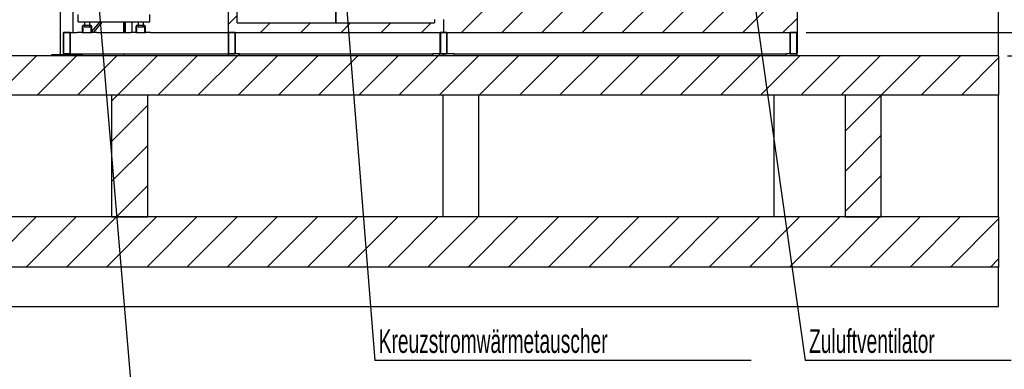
# Model space of a CAD drawing. Header units: millimetres. Extents: x 250 to 59450, y 0 to 41800.
# Tile 36 of 148: x 4866 to 10368, y 26782 to 28734. Entities that reach past the tile are written whole.
import ezdxf

# ---------------------------------------------------------------- set-up
doc = ezdxf.new("R2010")
doc.units = ezdxf.units.MM
doc.header["$LTSCALE"] = 50
doc.linetypes.add('CENTER', pattern=[10.16, 6.35, -1.27, 1.27, -1.27])
for name, color, linetype in [('MASS', 29, 'Continuous'), ('SCHNITT', 5, 'CENTER'), ('TEXT_1', 176, 'Continuous')]:
    doc.layers.add(name, color=color, linetype=linetype)
doc.styles.add('SLDTEXTSTYLE0', font='TXT', dxfattribs={"width": 0.605})
doc.dimstyles.new('SLDDIMSTYLE1', dxfattribs={"dimtxt": 0.18, "dimasz": 50, "dimexe": 0, "dimexo": 0.0625, "dimgap": 0, "dimtad": 0, "dimtih": 1, "dimtoh": 1, "dimdec": 0, "dimrnd": 1e-09, "dimzin": 0, "dimdsep": 46, "dimtxsty": 'Standard', "dimblk1": 'DOT', "dimblk2": 'DOT', "dimsah": 1, "dimcen": 0.09, "dimadec": 0, "dimazin": 0, "dimtfac": 50, "dimtdec": 0, "dimtofl": 0, "dimtmove": 0, "dimatfit": 3, "dimldrblk": 'DOT', "dimfxl": 1, "dimfrac": 2, "dimtolj": 1, "dimtzin": 0, "dimarcsym": 0})
doc.dimstyles.new('SLDDIMSTYLE2', dxfattribs={"dimtxt": 128.415934, "dimasz": 100, "dimexe": 0, "dimexo": 0.0625, "dimgap": 32.103984, "dimtad": 1, "dimdec": 1, "dimrnd": 1e-09, "dimzin": 12, "dimdsep": 46, "dimtxsty": 'SLDTEXTSTYLE0', "dimsah": 1, "dimcen": 0.09, "dimadec": 0, "dimazin": 3, "dimtfac": 1, "dimtdec": 1, "dimtofl": 0, "dimtmove": 0, "dimatfit": 3, "dimfxl": 1, "dimfrac": 2, "dimtolj": 1, "dimtzin": 12, "dimarcsym": 0})
doc.dimstyles.new('SLDDIMSTYLE3', dxfattribs={"dimtxt": 128.415934, "dimasz": 100, "dimexe": 0, "dimexo": 0.0625, "dimgap": 32.103984, "dimtad": 1, "dimdec": 1, "dimrnd": 1e-09, "dimzin": 12, "dimdsep": 46, "dimtxsty": 'SLDTEXTSTYLE0', "dimsah": 1, "dimcen": 0.09, "dimadec": 0, "dimazin": 3, "dimtfac": 1, "dimtdec": 1, "dimtmove": 0, "dimatfit": 0, "dimfxl": 1, "dimfrac": 2, "dimtolj": 1, "dimtzin": 12, "dimarcsym": 0})

# ---------------------------------------------------------------- blocks, each defined once
blk = doc.blocks.new('_D_115')
at = {"layer": 'MASS'}
for p, q in [((8808.7, 29445.2), (10720.7, 29445.2)), ((10695.7, 29445.2), (10695.7, 28663.2)), ((9259.7, 28663.2), (10720.7, 28663.2))]:
    blk.add_line(p, q, dxfattribs=at)
for points in [[(10695.7, 29445.2), (10670.7, 29345.2), (10720.7, 29345.2)], [(10695.7, 28663.2), (10720.7, 28763.2), (10670.7, 28763.2)]]:
    blk.add_solid(points, dxfattribs=at)
at = {"layer": 'MASS', "insert": (10525.2, 28907.2), "char_height": 132.29, "attachment_point": 1, "rotation": 90, "style": 'SLDTEXTSTYLE0'}
blk.add_mtext('782', dxfattribs=at)
blk = doc.blocks.new('_D_116')
at = {"layer": 'MASS'}
for p, q in [((10685.7, 28663.2), (10685.7, 28788.2)), ((9259.7, 28663.2), (10710.7, 28663.2)), ((10685.7, 28533.2), (10685.7, 28663.2)), ((10385.7, 28533.2), (10710.7, 28533.2)), ((10685.7, 28533.2), (10685.7, 28141.5))]:
    blk.add_line(p, q, dxfattribs=at)
for points in [[(10685.7, 28663.2), (10710.7, 28763.2), (10660.7, 28763.2)], [(10685.7, 28533.2), (10660.7, 28433.2), (10710.7, 28433.2)]]:
    blk.add_solid(points, dxfattribs=at)
at = {"layer": 'MASS', "insert": (10515.2, 28141.5), "char_height": 132.29, "attachment_point": 1, "rotation": 90, "style": 'SLDTEXTSTYLE0'}
blk.add_mtext('130', dxfattribs=at)
blk = doc.blocks.new('SW_NOTE_0_86')
at = {"layer": 'TEXT_1', "color": 0}
blk.add_line((2101.7, 0), (0, 0), dxfattribs=at)
at = {"layer": 'TEXT_1', "color": 0, "insert": (21.7, 174.2), "char_height": 132.292, "attachment_point": 1, "style": 'SLDTEXTSTYLE0'}
blk.add_mtext('Kreuzstromwärmetauscher', dxfattribs=at)
blk = doc.blocks.new('_Dot')
at = {"color": 0, "linetype": 'ByBlock', "lineweight": -2}
blk.add_line((-0.5, 0), (-1, 0), dxfattribs=at)
at = {"color": 0, "linetype": 'ByBlock', "const_width": 0.5}
blk.add_lwpolyline([(-0.25, 0, 1), (0.25, 0, 1)], format="xyb", close=True, dxfattribs=at)
blk = doc.blocks.new('SW_NOTE_0_88')
at = {"layer": 'TEXT_1', "color": 0}
blk.add_line((1151.1, 0), (0, 0), dxfattribs=at)
at = {"layer": 'TEXT_1', "color": 0, "insert": (22.6, 174.2), "char_height": 132.292, "attachment_point": 1, "style": 'SLDTEXTSTYLE0'}
blk.add_mtext('Zuluftventilator', dxfattribs=at)

msp = doc.modelspace()

# ---------------------------------------------------------------- hatches: boundary and pattern name
at = {"linetype": 'Continuous', "lineweight": 18}
h = msp.add_hatch(dxfattribs=at)
h.set_pattern_fill('ANSI31', scale=50, style=0)
h.paths.add_polyline_path([(2779.67, 28313.17), (10335.69, 28313.17), (10335.69, 28533.17), (2779.67, 28533.17)], flags=0)
h = msp.add_hatch(dxfattribs=at)
h.set_pattern_fill('ANSI31', scale=50, style=0)
h.paths.add_polyline_path([(5379.67, 28313.17), (5379.67, 27633.17), (5579.67, 27633.17), (5579.67, 28313.17)], flags=0)
h = msp.add_hatch(dxfattribs=at)
h.set_pattern_fill('ANSI31', scale=50, style=0)
h.paths.add_polyline_path([(9479.67, 28313.17), (9479.67, 27633.17), (9679.67, 27633.17), (9679.67, 28313.17)], flags=0)
h = msp.add_hatch(dxfattribs=at)
h.set_pattern_fill('ANSI31', scale=50, style=0)
h.paths.add_polyline_path([(2779.67, 27353.17), (10335.69, 27353.17), (10335.69, 27633.17), (2779.67, 27633.17)], flags=0)
at = {"layer": 'SCHNITT', "linetype": 'Continuous', "lineweight": 18}
h = msp.add_hatch(dxfattribs=at)
h.set_pattern_fill('ANSI31', color=256, scale=50, style=0)
h.paths.add_polyline_path([(9209.67, 29445.17), (9137.67, 29445.17), (9137.67, 29395.17), (8758.67, 29395.17), (8758.67, 29445.17), (7234.67, 29445.17), (7234.67, 29373.17), (7284.67, 29373.17), (7284.67, 28735.17), (7234.67, 28735.17), (7234.67, 28663.17), (9209.67, 28663.17)], flags=0)
h = msp.add_hatch(dxfattribs=at)
h.set_pattern_fill('ANSI31', color=256, scale=50, style=0)
h.paths.add_polyline_path([(6632.17, 28717.17), (6634.17, 28717.17), (6634.17, 29020.91), (6632.17, 29020.91)], flags=0)
h = msp.add_hatch(dxfattribs=at)
h.set_pattern_fill('ANSI31', color=256, scale=50, style=0)
h.paths.add_polyline_path([(7234.67, 28663.17), (7234.67, 28735.17), (7184.67, 28735.17), (7184.67, 28717.17), (6081.67, 28717.17), (6081.67, 28793.17), (6031.67, 28793.17), (6031.67, 28663.17)], flags=0)
h = msp.add_hatch(dxfattribs=at)
h.set_pattern_fill('ANSI31', color=256, scale=50, style=0)
edge = h.paths.add_edge_path(flags=0)
edge.add_line((5109.67, 28659.17), (5109.67, 28547.17))
edge.add_arc((5113.67, 28547.17), 4, 180, 270)
edge.add_line((5113.67, 28543.17), (5145.67, 28543.17))
edge.add_arc((5145.67, 28547.17), 4, 270, 360)
edge.add_line((5149.67, 28547.17), (5149.67, 28659.17))
edge.add_arc((5145.67, 28659.17), 4, 0, 90)
edge.add_line((5145.67, 28663.17), (5113.67, 28663.17))
edge.add_arc((5113.67, 28659.17), 4, 90, 180)
edge = h.paths.add_edge_path(flags=0)
edge.add_arc((5145.67, 28547.17), 2, 270, 360, ccw=False)
edge.add_line((5145.67, 28545.17), (5113.67, 28545.17))
edge.add_arc((5113.67, 28547.17), 2, 180, 270, ccw=False)
edge.add_line((5111.67, 28547.17), (5111.67, 28659.17))
edge.add_arc((5113.67, 28659.17), 2, 90, 180, ccw=False)
edge.add_line((5113.67, 28661.17), (5145.67, 28661.17))
edge.add_arc((5145.67, 28659.17), 2, 0, 90, ccw=False)
edge.add_line((5147.67, 28659.17), (5147.67, 28547.17))
h = msp.add_hatch(dxfattribs=at)
h.set_pattern_fill('ANSI31', color=256, scale=50, style=0)
edge = h.paths.add_edge_path(flags=0)
edge.add_line((5297.67, 28663.17), (5297.67, 28665.17))
edge.add_line((5297.67, 28665.17), (5270.41, 28665.17))
edge.add_arc((5270.41, 28667.91), 2.74, 180, 270, ccw=False)
edge.add_line((5267.67, 28667.91), (5267.67, 28698.43))
edge.add_arc((5262.93, 28698.43), 4.74, 0, 90)
edge.add_line((5262.93, 28703.17), (5222.41, 28703.17))
edge.add_arc((5222.41, 28698.43), 4.74, 90, 180)
edge.add_line((5217.67, 28698.43), (5217.67, 28667.91))
edge.add_arc((5214.93, 28667.91), 2.74, 270, 360, ccw=False)
edge.add_line((5214.93, 28665.17), (5187.67, 28665.17))
edge.add_line((5187.67, 28665.17), (5187.67, 28663.17))
edge.add_line((5187.67, 28663.17), (5214.93, 28663.17))
edge.add_arc((5214.93, 28667.91), 4.74, 270, 360)
edge.add_line((5219.67, 28667.91), (5219.67, 28698.43))
edge.add_arc((5222.41, 28698.43), 2.74, 90, 180, ccw=False)
edge.add_line((5222.41, 28701.17), (5262.93, 28701.17))
edge.add_arc((5262.93, 28698.43), 2.74, 0, 90, ccw=False)
edge.add_line((5265.67, 28698.43), (5265.67, 28667.91))
edge.add_arc((5270.41, 28667.91), 4.74, 180, 270)
edge.add_line((5270.41, 28663.17), (5297.67, 28663.17))
h = msp.add_hatch(dxfattribs=at)
h.set_pattern_fill('ANSI31', color=256, scale=50, style=0)
edge = h.paths.add_edge_path(flags=0)
edge.add_line((5597.67, 28663.17), (5597.67, 28665.17))
edge.add_line((5597.67, 28665.17), (5570.41, 28665.17))
edge.add_arc((5570.41, 28667.91), 2.74, 180, 270, ccw=False)
edge.add_line((5567.67, 28667.91), (5567.67, 28698.43))
edge.add_arc((5562.93, 28698.43), 4.74, 0, 90)
edge.add_line((5562.93, 28703.17), (5522.41, 28703.17))
edge.add_arc((5522.41, 28698.43), 4.74, 90, 180)
edge.add_line((5517.67, 28698.43), (5517.67, 28667.91))
edge.add_arc((5514.93, 28667.91), 2.74, 270, 360, ccw=False)
edge.add_line((5514.93, 28665.17), (5487.67, 28665.17))
edge.add_line((5487.67, 28665.17), (5487.67, 28663.17))
edge.add_line((5487.67, 28663.17), (5514.93, 28663.17))
edge.add_arc((5514.93, 28667.91), 4.74, 270, 360)
edge.add_line((5519.67, 28667.91), (5519.67, 28698.43))
edge.add_arc((5522.41, 28698.43), 2.74, 90, 180, ccw=False)
edge.add_line((5522.41, 28701.17), (5562.93, 28701.17))
edge.add_arc((5562.93, 28698.43), 2.74, 0, 90, ccw=False)
edge.add_line((5565.67, 28698.43), (5565.67, 28667.91))
edge.add_arc((5570.41, 28667.91), 4.74, 180, 270)
edge.add_line((5570.41, 28663.17), (5597.67, 28663.17))
h = msp.add_hatch(dxfattribs=at)
h.set_pattern_fill('ANSI31', color=256, scale=50, style=0)
edge = h.paths.add_edge_path(flags=0)
edge.add_line((6031.67, 28659.17), (6031.67, 28547.17))
edge.add_arc((6035.67, 28547.17), 4, 180, 270)
edge.add_line((6035.67, 28543.17), (6067.67, 28543.17))
edge.add_arc((6067.67, 28547.17), 4, 270, 360)
edge.add_line((6071.67, 28547.17), (6071.67, 28659.17))
edge.add_arc((6067.67, 28659.17), 4, 0, 90)
edge.add_line((6067.67, 28663.17), (6035.67, 28663.17))
edge.add_arc((6035.67, 28659.17), 4, 90, 180)
edge = h.paths.add_edge_path(flags=0)
edge.add_arc((6067.67, 28547.17), 2, 270, 360, ccw=False)
edge.add_line((6067.67, 28545.17), (6035.67, 28545.17))
edge.add_arc((6035.67, 28547.17), 2, 180, 270, ccw=False)
edge.add_line((6033.67, 28547.17), (6033.67, 28659.17))
edge.add_arc((6035.67, 28659.17), 2, 90, 180, ccw=False)
edge.add_line((6035.67, 28661.17), (6067.67, 28661.17))
edge.add_arc((6067.67, 28659.17), 2, 0, 90, ccw=False)
edge.add_line((6069.67, 28659.17), (6069.67, 28547.17))
h = msp.add_hatch(dxfattribs=at)
h.set_pattern_fill('ANSI31', color=256, scale=50, style=0)
edge = h.paths.add_edge_path(flags=0)
edge.add_line((7218.67, 28543.17), (7250.67, 28543.17))
edge.add_arc((7250.67, 28547.17), 4, 270, 360)
edge.add_line((7254.67, 28547.17), (7254.67, 28659.17))
edge.add_arc((7250.67, 28659.17), 4, 0, 90)
edge.add_line((7250.67, 28663.17), (7218.67, 28663.17))
edge.add_arc((7218.67, 28659.17), 4, 90, 180)
edge.add_line((7214.67, 28659.17), (7214.67, 28547.17))
edge.add_arc((7218.67, 28547.17), 4, 180, 270)
edge = h.paths.add_edge_path(flags=0)
edge.add_arc((7218.67, 28547.17), 2, 180, 270, ccw=False)
edge.add_line((7216.67, 28547.17), (7216.67, 28659.17))
edge.add_arc((7218.67, 28659.17), 2, 90, 180, ccw=False)
edge.add_line((7218.67, 28661.17), (7250.67, 28661.17))
edge.add_arc((7250.67, 28659.17), 2, 0, 90, ccw=False)
edge.add_line((7252.67, 28659.17), (7252.67, 28547.17))
edge.add_arc((7250.67, 28547.17), 2, 270, 360, ccw=False)
edge.add_line((7250.67, 28545.17), (7218.67, 28545.17))
h = msp.add_hatch(dxfattribs=at)
h.set_pattern_fill('ANSI31', color=256, scale=50, style=0)
edge = h.paths.add_edge_path(flags=0)
edge.add_line((9173.67, 28543.17), (9205.67, 28543.17))
edge.add_arc((9205.67, 28547.17), 4, 270, 360)
edge.add_line((9209.67, 28547.17), (9209.67, 28659.17))
edge.add_arc((9205.67, 28659.17), 4, 0, 90)
edge.add_line((9205.67, 28663.17), (9173.67, 28663.17))
edge.add_arc((9173.67, 28659.17), 4, 90, 180)
edge.add_line((9169.67, 28659.17), (9169.67, 28547.17))
edge.add_arc((9173.67, 28547.17), 4, 180, 270)
edge = h.paths.add_edge_path(flags=0)
edge.add_arc((9173.67, 28547.17), 2, 180, 270, ccw=False)
edge.add_line((9171.67, 28547.17), (9171.67, 28659.17))
edge.add_arc((9173.67, 28659.17), 2, 90, 180, ccw=False)
edge.add_line((9173.67, 28661.17), (9205.67, 28661.17))
edge.add_arc((9205.67, 28659.17), 2, 0, 90, ccw=False)
edge.add_line((9207.67, 28659.17), (9207.67, 28547.17))
edge.add_arc((9205.67, 28547.17), 2, 270, 360, ccw=False)
edge.add_line((9205.67, 28545.17), (9173.67, 28545.17))
h = msp.add_hatch(dxfattribs=at)
h.set_pattern_fill('ANSI31', color=256, scale=50, style=0)
h.paths.add_polyline_path([(6091.67, 28543.17), (6031.77, 28543.17), (6031.77, 28533.17), (6091.67, 28533.17)], flags=0)
h = msp.add_hatch(dxfattribs=at)
h.set_pattern_fill('ANSI31', color=256, scale=50, style=0)
h.paths.add_polyline_path([(7174.67, 28533.17), (7234.57, 28533.17), (7234.57, 28543.17), (7174.67, 28543.17)], flags=0)
h = msp.add_hatch(dxfattribs=at)
h.set_pattern_fill('ANSI31', color=256, scale=50, style=0)
h.paths.add_polyline_path([(7294.67, 28543.17), (7234.77, 28543.17), (7234.77, 28533.17), (7294.67, 28533.17)], flags=0)
h = msp.add_hatch(dxfattribs=at)
h.set_pattern_fill('ANSI31', color=256, scale=50, style=0)
h.paths.add_polyline_path([(9149.67, 28533.17), (9209.57, 28533.17), (9209.57, 28543.17), (9149.67, 28543.17)], flags=0)

# ---------------------------------------------------------------- linework, layer by layer
at = {"color": 250, "linetype": 'Continuous', "lineweight": 25, "true_color": 0x404040}
for p, q in [((10335.69, 28533.17), (10335.69, 31613.17)), ((10335.69, 28533.17), (2779.67, 28533.17)), ((10335.69, 28533.17), (10335.69, 28313.17)), ((10335.69, 28313.17), (2779.67, 28313.17)), ((5579.67, 28313.17), (5379.67, 28313.17)), ((5379.67, 28313.17), (5379.67, 27633.17)), ((5579.67, 28313.17), (5579.67, 27633.17)), ((7229.67, 28313.17), (7229.67, 27633.17)), ((7429.67, 28313.17), (7429.67, 27633.17)), ((9079.67, 28313.17), (9079.67, 27633.17)), ((9479.67, 27633.17), (9479.67, 28313.17)), ((9679.67, 28313.17), (9479.67, 28313.17)), ((9679.67, 27633.17), (9679.67, 28313.17)), ((10335.69, 27633.17), (10335.69, 28313.17)), ((10335.69, 27633.17), (2779.67, 27633.17)), ((5379.67, 27633.17), (5579.67, 27633.17)), ((9479.67, 27633.17), (9679.67, 27633.17)), ((10335.69, 27633.17), (10335.69, 27353.17)), ((10335.69, 27353.17), (2779.67, 27353.17)), ((10335.69, 27133.17), (10335.69, 27353.17)), ((2779.67, 27133.17), (10335.69, 27133.17))]:
    msp.add_line(p, q, dxfattribs=at)
at = {"color": 136, "linetype": 'Continuous', "lineweight": 25, "true_color": 0x008080}
for p, q in [((5094.67, 28538.17), (5094.67, 30936.17)), ((5164.67, 28663.17), (5164.67, 28947.17)), ((5313.37, 28723.17), (5267.67, 28669.17)), ((5280.01, 28665.17), (5329.09, 28723.17)), ((5265.77, 28666.93), (5262.59, 28663.17)), ((5044.67, 28538.17), (5044.67, 28533.17)), ((5214.67, 28538.17), (5044.67, 28538.17)), ((5164.67, 28538.17), (5164.67, 28543.17)), ((5172.53, 28538.17), (5176.76, 28543.17)), ((5214.67, 28538.17), (5214.67, 28533.17))]:
    msp.add_line(p, q, dxfattribs=at)
at = {"color": 11, "linetype": 'Continuous', "lineweight": 25, "true_color": 0xff8080}
for p, q in [((9209.67, 29445.17), (9209.67, 28663.17)), ((6632.17, 28717.17), (6632.17, 29020.91)), ((6634.17, 28717.17), (6634.17, 29020.91)), ((6031.67, 28793.17), (6031.67, 28663.17)), ((6081.67, 28717.17), (6081.67, 28793.17)), ((6081.67, 28717.17), (7184.67, 28717.17)), ((6634.17, 28717.17), (6632.17, 28717.17)), ((7184.67, 28735.17), (7184.67, 28717.17)), ((7234.67, 28735.17), (7234.67, 28663.17)), ((7234.67, 28735.17), (7234.67, 28663.17)), ((5145.67, 28663.17), (5113.67, 28663.17)), ((5145.67, 28663.17), (5187.67, 28663.17)), ((5187.67, 28663.17), (5187.67, 28665.17)), ((5187.67, 28665.17), (5214.93, 28665.17)), ((5214.93, 28663.17), (5187.67, 28663.17)), ((5214.93, 28663.17), (5270.41, 28663.17)), ((5217.67, 28667.91), (5217.67, 28698.43)), ((5219.67, 28698.43), (5219.67, 28667.91)), ((5222.41, 28703.17), (5262.93, 28703.17)), ((5262.93, 28701.17), (5222.41, 28701.17)), ((5265.67, 28667.91), (5265.67, 28698.43)), ((5267.67, 28698.43), (5267.67, 28667.91)), ((5270.41, 28665.17), (5297.67, 28665.17)), ((5297.67, 28663.17), (5270.41, 28663.17)), ((5297.67, 28665.17), (5297.67, 28663.17)), ((5297.67, 28663.17), (5487.67, 28663.17)), ((5487.67, 28663.17), (5487.67, 28665.17)), ((5487.67, 28665.17), (5514.93, 28665.17)), ((5514.93, 28663.17), (5487.67, 28663.17)), ((5514.93, 28663.17), (5570.41, 28663.17)), ((5517.67, 28667.91), (5517.67, 28698.43)), ((5519.67, 28698.43), (5519.67, 28667.91)), ((5522.41, 28703.17), (5562.93, 28703.17)), ((5562.93, 28701.17), (5522.41, 28701.17)), ((5565.67, 28667.91), (5565.67, 28698.43)), ((5567.67, 28698.43), (5567.67, 28667.91)), ((5570.41, 28665.17), (5597.67, 28665.17)), ((5597.67, 28663.17), (5570.41, 28663.17)), ((5597.67, 28665.17), (5597.67, 28663.17)), ((5597.67, 28663.17), (6031.67, 28663.17)), ((6031.67, 28663.17), (7234.67, 28663.17)), ((6067.67, 28663.17), (6035.67, 28663.17)), ((7250.67, 28663.17), (7218.67, 28663.17)), ((7234.67, 28663.17), (9209.67, 28663.17)), ((9205.67, 28663.17), (9173.67, 28663.17)), ((5109.67, 28659.17), (5109.67, 28547.17)), ((5111.67, 28659.17), (5111.67, 28547.17)), ((5145.67, 28661.17), (5113.67, 28661.17)), ((5147.67, 28547.17), (5147.67, 28659.17)), ((5149.67, 28547.17), (5149.67, 28659.17)), ((6031.67, 28659.17), (6031.67, 28547.17)), ((6033.67, 28659.17), (6033.67, 28547.17)), ((6067.67, 28661.17), (6035.67, 28661.17)), ((6069.67, 28547.17), (6069.67, 28659.17)), ((6071.67, 28547.17), (6071.67, 28659.17)), ((7214.67, 28659.17), (7214.67, 28547.17)), ((7216.67, 28659.17), (7216.67, 28547.17)), ((7250.67, 28661.17), (7218.67, 28661.17)), ((7252.67, 28547.17), (7252.67, 28659.17)), ((7254.67, 28547.17), (7254.67, 28659.17)), ((9169.67, 28659.17), (9169.67, 28547.17)), ((9171.67, 28659.17), (9171.67, 28547.17)), ((9205.67, 28661.17), (9173.67, 28661.17)), ((9207.67, 28547.17), (9207.67, 28659.17)), ((9209.67, 28547.17), (9209.67, 28659.17)), ((5113.67, 28545.17), (5145.67, 28545.17)), ((5113.67, 28543.17), (5145.67, 28543.17)), ((5145.67, 28543.17), (6031.77, 28543.17)), ((6031.77, 28543.17), (6031.77, 28533.17)), ((6091.67, 28543.17), (6031.77, 28543.17)), ((6091.67, 28533.17), (6031.77, 28533.17)), ((6035.67, 28545.17), (6067.67, 28545.17)), ((6035.67, 28543.17), (6067.67, 28543.17)), ((6091.67, 28543.17), (6091.67, 28533.17)), ((6091.67, 28543.17), (7174.67, 28543.17)), ((7174.67, 28533.17), (7174.67, 28543.17)), ((7234.57, 28543.17), (7174.67, 28543.17)), ((7234.57, 28533.17), (7174.67, 28533.17)), ((7218.67, 28545.17), (7250.67, 28545.17)), ((7218.67, 28543.17), (7250.67, 28543.17)), ((7234.57, 28533.17), (7234.57, 28543.17)), ((7234.77, 28543.17), (7234.77, 28533.17)), ((7294.67, 28543.17), (7234.77, 28543.17)), ((7294.67, 28533.17), (7234.77, 28533.17)), ((7294.67, 28543.17), (7294.67, 28533.17)), ((7294.67, 28543.17), (9149.67, 28543.17)), ((9149.67, 28533.17), (9149.67, 28543.17)), ((9209.57, 28543.17), (9149.67, 28543.17)), ((9209.57, 28533.17), (9149.67, 28533.17)), ((9173.67, 28545.17), (9205.67, 28545.17)), ((9173.67, 28543.17), (9205.67, 28543.17)), ((9209.57, 28533.17), (9209.57, 28543.17))]:
    msp.add_line(p, q, dxfattribs=at)
at = {"color": 190, "linetype": 'Continuous', "lineweight": 25, "true_color": 0x8000ff}
for p, q in [((9211.17, 29237.17), (9211.17, 28549.17)), ((5448.17, 28663.17), (5448.17, 28723.17)), ((5449.67, 28663.17), (5449.67, 28723.17)), ((5455.67, 28723.17), (5455.67, 28663.17)), ((5492.17, 28723.17), (5492.17, 28665.17)), ((9209.67, 28659.17), (9209.67, 28663.17)), ((5449.67, 28533.17), (5449.67, 28543.17)), ((9209.67, 28543.17), (9209.57, 28543.17)), ((9209.67, 28543.17), (9209.57, 28543.17)), ((9211.17, 28549.17), (9209.67, 28549.17)), ((9209.67, 28543.17), (9209.67, 28547.17)), ((9209.67, 28533.17), (9209.67, 28543.17))]:
    msp.add_line(p, q, dxfattribs=at)
at = {"color": 150, "linetype": 'Continuous', "lineweight": 25, "true_color": 0x0080ff}
for p, q in [((5192.67, 28733.17), (5192.67, 28763.17)), ((5192.67, 28723.17), (5192.67, 28733.17)), ((5192.67, 28723.17), (5592.67, 28723.17)), ((5227.67, 28723.17), (5227.67, 28703.17)), ((5257.67, 28703.17), (5257.67, 28723.17)), ((5527.67, 28723.17), (5527.67, 28703.17)), ((5557.67, 28703.17), (5557.67, 28723.17)), ((5592.67, 28733.17), (5592.67, 28763.17)), ((5592.67, 28723.17), (5592.67, 28733.17)), ((5227.67, 28701.17), (5227.67, 28693.17)), ((5242.67, 28693.17), (5227.67, 28693.17)), ((5257.67, 28693.17), (5242.67, 28693.17)), ((5257.67, 28693.17), (5257.67, 28701.17)), ((5527.67, 28701.17), (5527.67, 28693.17)), ((5542.67, 28693.17), (5527.67, 28693.17)), ((5557.67, 28693.17), (5542.67, 28693.17)), ((5557.67, 28693.17), (5557.67, 28701.17))]:
    msp.add_line(p, q, dxfattribs=at)
at = {"color": 11, "linetype": 'Continuous', "lineweight": 25, "true_color": 0xff8080}
for centre, radius, start, end in [((5113.67, 28659.17), 4, 90, 180), ((5145.67, 28659.17), 4, 0, 90), ((5214.93, 28667.91), 4.74, 270, 0), ((5214.93, 28667.91), 2.74, 270, 0), ((5222.41, 28698.43), 4.74, 90, 180), ((5222.41, 28698.43), 2.74, 90, 180), ((5262.93, 28698.43), 4.74, 0, 90), ((5262.93, 28698.43), 2.74, 0, 90), ((5270.41, 28667.91), 4.74, 180, 270), ((5270.41, 28667.91), 2.74, 180, 270), ((5514.93, 28667.91), 4.74, 270, 0), ((5514.93, 28667.91), 2.74, 270, 0), ((5522.41, 28698.43), 4.74, 90, 180), ((5522.41, 28698.43), 2.74, 90, 180), ((5562.93, 28698.43), 4.74, 0, 90), ((5562.93, 28698.43), 2.74, 0, 90), ((5570.41, 28667.91), 4.74, 180, 270), ((5570.41, 28667.91), 2.74, 180, 270), ((6035.67, 28659.17), 4, 90, 180), ((6067.67, 28659.17), 4, 0, 90), ((7218.67, 28659.17), 4, 90, 180), ((7250.67, 28659.17), 4, 0, 90), ((9173.67, 28659.17), 4, 90, 180), ((9205.67, 28659.17), 4, 0, 90), ((5113.67, 28659.17), 2, 90, 180), ((5145.67, 28659.17), 2, 0, 90), ((6035.67, 28659.17), 2, 90, 180), ((6067.67, 28659.17), 2, 0, 90), ((7218.67, 28659.17), 2, 90, 180), ((7250.67, 28659.17), 2, 0, 90), ((9173.67, 28659.17), 2, 90, 180), ((9205.67, 28659.17), 2, 0, 90), ((5113.67, 28547.17), 4, 180, 270), ((5113.67, 28547.17), 2, 180, 270), ((5145.67, 28547.17), 4, 270, 0), ((5145.67, 28547.17), 2, 270, 360), ((6035.67, 28547.17), 4, 180, 270), ((6035.67, 28547.17), 2, 180, 270), ((6067.67, 28547.17), 2, 270, 0), ((6067.67, 28547.17), 4, 270, 0), ((7218.67, 28547.17), 4, 180, 270), ((7218.67, 28547.17), 2, 180, 270), ((7250.67, 28547.17), 2, 270, 360), ((7250.67, 28547.17), 4, 270, 0), ((9173.67, 28547.17), 4, 180, 270), ((9173.67, 28547.17), 2, 180, 270), ((9205.67, 28547.17), 4, 270, 0), ((9205.67, 28547.17), 2, 270, 360)]:
    msp.add_arc(centre, radius, start, end, dxfattribs=at)

# ---------------------------------------------------------------- block references
at = {"layer": 'TEXT_1'}
for name, p in [('SW_NOTE_0_86', (6850.65, 26831.94)), ('SW_NOTE_0_88', (9254.4, 26831.94))]:
    msp.add_blockref(name, p, dxfattribs=at)

# ---------------------------------------------------------------- dimensions: what is measured, and where the dimension line sits
at = {"layer": 'MASS'}
for base, p1, dimstyle, picture, middle in [((10695.69, 28663.17), (8758.67, 29445.17), 'SLDDIMSTYLE2', '_D_115', (10695.69, 29054.17)), ((10685.69, 28663.17), (10335.69, 28533.17), 'SLDDIMSTYLE3', '_D_116', (10685.69, 28288.47))]:
    dim = msp.add_linear_dim(base=base, p1=p1, p2=(9209.67, 28663.17), angle=90, dimstyle=dimstyle, dxfattribs=at)
    dim.commit()
    dim.dimension.update_dxf_attribs({"geometry": picture, "text_midpoint": middle, "dimtype": 160})

# ---------------------------------------------------------------- leaders
at = {"layer": 'TEXT_1'}
for points in [[(6647.84, 29369.8), (6850.65, 26831.94)], [(5291.17, 29014.26), (5503.1, 26514.56)], [(8949.5, 28986.19), (9254.4, 26831.94)]]:
    msp.add_leader(points, dimstyle='SLDDIMSTYLE1', dxfattribs=at)

doc.saveas('drawing.dxf')
